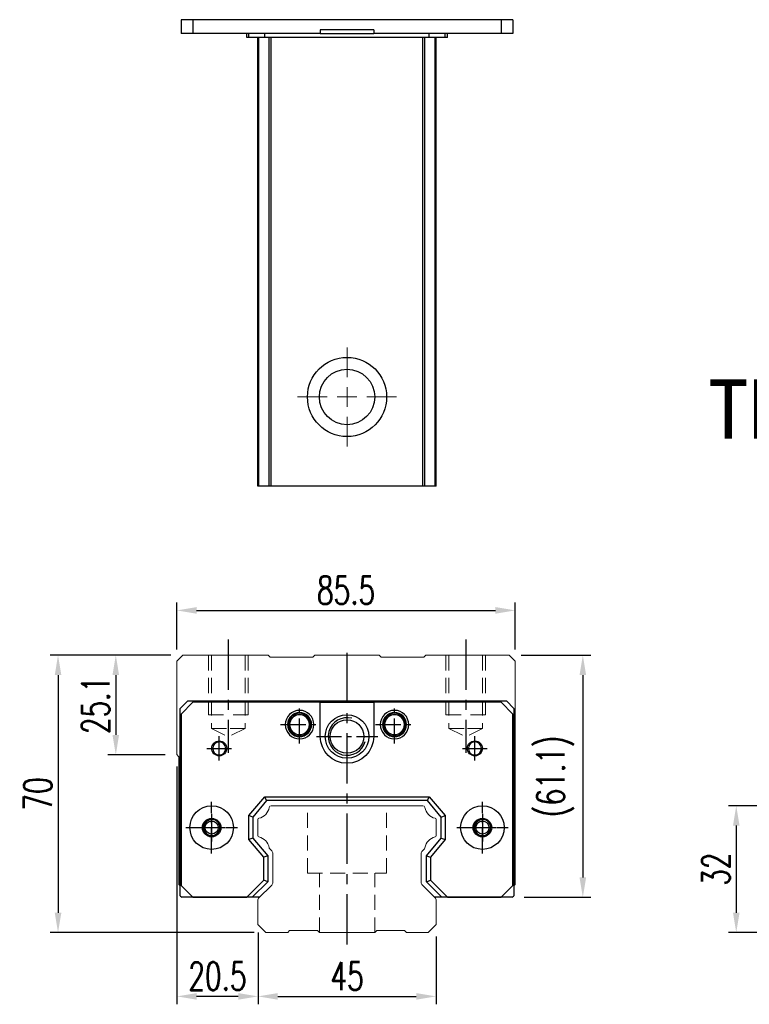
# Model space of a CAD drawing. Header units: millimetres. Extents: x 560 to 1079, y 594 to 1052.
# Tile 1 of 3: x 560 to 744, y 604 to 852. Entities that reach past the tile are written whole.
import ezdxf
from ezdxf.enums import TextEntityAlignment as Align

# ---------------------------------------------------------------- set-up
doc = ezdxf.new("R2010")
doc.units = ezdxf.units.MM
doc.header["$PDSIZE"] = -1
for name, pattern in [('CENTER', [10.16, 6.35, -1.27, 1.27, -1.27]), ('DASHED', [0.75, 0.5, -0.25]), ('HIDDEN', [1.905, 1.27, -0.635])]:
    doc.linetypes.add(name, pattern=pattern)
for name, color, linetype in [('2', 7, 'Continuous'), ('CHA', 2, 'Continuous'), ('CL', 1, 'CENTER'), ('HID', 2, 'DASHED'), ('OUT', 3, 'Continuous'), ('中心線', 1, 'CENTER')]:
    doc.layers.add(name, color=color, linetype=linetype)
doc.styles.add('DIM-7', font='SIMPLEX.shx', dxfattribs={"width": 0.7, "bigfont": 'chineset.shx'})
doc.styles.add('T', font='kaiu.ttf')
doc.dimstyles.new('CNS', dxfattribs={"dimtxt": 3.5, "dimasz": 2.5, "dimexe": 1, "dimexo": 1.5, "dimgap": 0.09, "dimtad": 0, "dimdsep": 46, "dimtxsty": 'DIM-7', "dimcen": 0.09, "dimclrd": 1, "dimclre": 1, "dimclrt": 4, "dimadec": 0, "dimazin": 0, "dimtfac": 1, "dimtix": 1, "dimtmove": 2, "dimatfit": 3, "dimfxl": 1, "dimtvp": 0.971429, "dimtolj": 1, "dimarcsym": 0})

# ---------------------------------------------------------------- blocks, each defined once
blk = doc.blocks.new('*D6')
at = {"color": 7, "lineweight": -2}
for p, q in [((620.2, 620.74), (620.2, 603.62)), ((665.2, 620.74), (665.2, 603.62)), ((625.2, 605.62), (660.2, 605.62))]:
    blk.add_line(p, q, dxfattribs=at)
at = {"color": 7}
for points in [[(625.2, 606.45), (625.2, 604.79), (620.2, 605.62)], [(660.2, 606.45), (660.2, 604.79), (665.2, 605.62)]]:
    blk.add_solid(points, dxfattribs=at)
at = {"layer": 'DEFPOINTS', "color": 0}
for p in [(620.2, 623.74), (665.2, 623.74), (665.2, 605.62)]:
    blk.add_point(p, dxfattribs=at)
at = {"color": 7, "insert": (642.7, 610.72), "char_height": 7, "attachment_point": 5, "style": 'DIM-7'}
blk.add_mtext('\\A1;45', dxfattribs=at)
blk = doc.blocks.new('*D7')
at = {"color": 7, "lineweight": -2}
for p, q in [((599.7, 663.64), (599.7, 603.62)), ((620.2, 621.74), (620.2, 603.62)), ((615.2, 605.62), (604.7, 605.62))]:
    blk.add_line(p, q, dxfattribs=at)
at = {"color": 7}
for points in [[(604.7, 606.45), (604.7, 604.79), (599.7, 605.62)], [(615.2, 606.45), (615.2, 604.79), (620.2, 605.62)]]:
    blk.add_solid(points, dxfattribs=at)
at = {"layer": 'DEFPOINTS', "color": 0}
for p in [(599.7, 666.64), (620.2, 624.74), (599.7, 605.62)]:
    blk.add_point(p, dxfattribs=at)
at = {"color": 7, "insert": (609.95, 610.72), "char_height": 7, "attachment_point": 5, "style": 'DIM-7'}
blk.add_mtext('\\A1;20.5', dxfattribs=at)
blk = doc.blocks.new('*D8')
at = {"color": 7, "lineweight": -2}
for p, q in [((598.2, 691.74), (582.27, 691.74)), ((584.27, 686.74), (584.27, 671.64)), ((596.7, 666.64), (582.27, 666.64))]:
    blk.add_line(p, q, dxfattribs=at)
at = {"color": 7}
for points in [[(583.43, 686.74), (585.1, 686.74), (584.27, 691.74)], [(583.43, 671.64), (585.1, 671.64), (584.27, 666.64)]]:
    blk.add_solid(points, dxfattribs=at)
at = {"layer": 'DEFPOINTS', "color": 0}
for p in [(601.2, 691.74), (584.27, 666.64), (599.7, 666.64)]:
    blk.add_point(p, dxfattribs=at)
at = {"color": 7, "insert": (579.17, 679.19), "char_height": 7, "attachment_point": 5, "rotation": 90, "style": 'DIM-7'}
blk.add_mtext('\\A1;25.1', dxfattribs=at)
blk = doc.blocks.new('*D10')
at = {"color": 7, "lineweight": -2}
for p, q in [((599.7, 693.24), (599.7, 705.07)), ((685.2, 693.24), (685.2, 705.07)), ((604.7, 703.07), (680.2, 703.07))]:
    blk.add_line(p, q, dxfattribs=at)
at = {"color": 7}
for points in [[(604.7, 703.91), (604.7, 702.24), (599.7, 703.07)], [(680.2, 703.91), (680.2, 702.24), (685.2, 703.07)]]:
    blk.add_solid(points, dxfattribs=at)
at = {"layer": 'DEFPOINTS', "color": 0}
for p in [(685.2, 703.07), (599.7, 690.24), (685.2, 690.24)]:
    blk.add_point(p, dxfattribs=at)
at = {"color": 7, "insert": (642.45, 708.17), "char_height": 7, "attachment_point": 5, "style": 'DIM-7'}
blk.add_mtext('\\A1;85.5', dxfattribs=at)
blk = doc.blocks.new('*D11')
at = {"color": 7, "lineweight": -2}
for p, q in [((686.7, 691.74), (704.28, 691.74)), ((702.28, 686.74), (702.28, 635.64)), ((687.45, 630.64), (704.28, 630.64))]:
    blk.add_line(p, q, dxfattribs=at)
at = {"color": 7}
for points in [[(701.45, 686.74), (703.11, 686.74), (702.28, 691.74)], [(701.45, 635.64), (703.11, 635.64), (702.28, 630.64)]]:
    blk.add_solid(points, dxfattribs=at)
at = {"layer": 'DEFPOINTS', "color": 0}
for p in [(683.7, 691.74), (684.45, 630.64), (702.28, 630.64)]:
    blk.add_point(p, dxfattribs=at)
at = {"color": 7, "insert": (695.35, 661.19), "char_height": 7, "attachment_point": 5, "rotation": 90, "style": 'DIM-7'}
blk.add_mtext('\\A1;(61.1)', dxfattribs=at)
blk = doc.blocks.new('*D12')
at = {"color": 7, "lineweight": -2}
for p, q in [((598.2, 691.74), (567.67, 691.74)), ((569.67, 686.74), (569.67, 626.74)), ((619.2, 621.74), (567.67, 621.74))]:
    blk.add_line(p, q, dxfattribs=at)
at = {"color": 7}
for points in [[(568.84, 686.74), (570.51, 686.74), (569.67, 691.74)], [(568.84, 626.74), (570.51, 626.74), (569.67, 621.74)]]:
    blk.add_solid(points, dxfattribs=at)
at = {"layer": 'DEFPOINTS', "color": 0}
for p in [(601.2, 691.74), (569.67, 621.74), (622.2, 621.74)]:
    blk.add_point(p, dxfattribs=at)
at = {"color": 7, "insert": (564.57, 656.74), "char_height": 7, "attachment_point": 5, "rotation": 90, "style": 'DIM-7'}
blk.add_mtext('\\A1;70', dxfattribs=at)
blk = doc.blocks.new('*D18')
at = {"color": 7, "lineweight": -2}
for p, q in [((762.91, 653.74), (739.05, 653.74)), ((741.05, 648.74), (741.05, 626.74)), ((762.91, 621.74), (739.05, 621.74))]:
    blk.add_line(p, q, dxfattribs=at)
at = {"color": 7}
for points in [[(740.22, 648.74), (741.88, 648.74), (741.05, 653.74)], [(740.22, 626.74), (741.88, 626.74), (741.05, 621.74)]]:
    blk.add_solid(points, dxfattribs=at)
at = {"layer": 'DEFPOINTS', "color": 0}
for p in [(765.91, 653.74), (741.05, 621.74), (765.91, 621.74)]:
    blk.add_point(p, dxfattribs=at)
at = {"color": 7, "insert": (735.95, 637.74), "char_height": 7, "attachment_point": 5, "rotation": 90, "style": 'DIM-7'}
blk.add_mtext('\\A1;32', dxfattribs=at)
blk = doc.blocks.new('SW_CENTERMARKSYMBOL_2')
at = {"color": 0, "linetype": 'Continuous', "lineweight": 18}
for p, q in [((0, 5), (0, 12.5)), ((0, 0), (0, 2.5)), ((-5, 0), (-12.5, 0)), ((0, 0), (-2.5, 0)), ((0, 0), (0, -2.5)), ((0, 0), (2.5, 0)), ((5, 0), (12.5, 0)), ((0, -5), (0, -12.5))]:
    blk.add_line(p, q, dxfattribs=at)

msp = doc.modelspace()

# ---------------------------------------------------------------- linework, layer by layer
at = {"color": 7, "linetype": 'Continuous', "lineweight": 25}
for p, q in [((600.774, 852.211), (600.774, 848.711)), ((603.774, 852.211), (600.774, 852.211)), ((603.774, 852.211), (603.774, 848.711)), ((681.624, 852.211), (603.774, 852.211)), ((681.624, 852.211), (681.624, 848.711)), ((684.624, 852.211), (681.624, 852.211)), ((684.624, 852.211), (684.624, 848.711)), ((603.774, 848.711), (600.774, 848.711)), ((635.949, 848.711), (603.774, 848.711)), ((617.346, 847.711), (617.346, 848.711)), ((617.899, 847.711), (617.346, 847.711)), ((617.899, 847.711), (617.899, 848.711)), ((621.913, 847.711), (617.899, 847.711)), ((620.199, 734.461), (620.199, 847.711)), ((620.438, 734.461), (620.438, 847.711)), ((621.913, 847.711), (621.913, 848.711)), ((663.485, 847.711), (621.913, 847.711)), ((623.014, 734.461), (623.014, 847.711)), ((623.508, 734.461), (623.508, 847.711)), ((635.949, 849.611), (635.949, 848.711)), ((649.449, 849.611), (635.949, 849.611)), ((635.949, 848.711), (649.449, 848.711)), ((649.449, 849.611), (649.449, 848.711)), ((681.624, 848.711), (649.449, 848.711)), ((661.889, 734.461), (661.889, 847.711)), ((662.383, 734.461), (662.383, 847.711)), ((663.485, 847.711), (663.485, 848.711)), ((667.499, 847.711), (663.485, 847.711)), ((664.959, 734.461), (664.959, 847.711)), ((665.199, 734.461), (665.199, 847.711)), ((667.499, 847.711), (667.499, 848.711)), ((668.051, 847.711), (667.499, 847.711)), ((668.051, 847.711), (668.051, 848.711)), ((684.624, 848.711), (681.624, 848.711)), ((661.889, 734.461), (623.508, 734.461))]:
    msp.add_line(p, q, dxfattribs=at)
for radius in [10, 7]:
    msp.add_circle((642.699, 756.961), radius, dxfattribs=at)
for points, knots in [([(620.438, 734.461), (620.376, 734.461), (620.311, 734.461), (620.221, 734.461), (620.199, 734.461), (620.199, 734.461)], [0, 0, 0, 0, 0.5, 0.5, 1, 1, 1, 1]), ([(623.014, 734.461), (622.967, 734.461), (622.873, 734.461), (622.584, 734.461), (622.388, 734.461), (621.916, 734.461), (621.641, 734.461), (621.054, 734.461), (620.744, 734.461), (620.438, 734.461)], [0, 0, 0, 0, 0.25, 0.25, 0.5, 0.5, 0.75, 0.75, 1, 1, 1, 1]), ([(623.508, 734.461), (623.454, 734.461), (623.396, 734.461), (623.284, 734.461), (623.229, 734.461), (623.136, 734.461), (623.097, 734.461), (623.04, 734.461), (623.022, 734.461), (623.014, 734.461)], [0, 0, 0, 0, 0.25, 0.25, 0.5, 0.5, 0.75, 0.75, 1, 1, 1, 1]), ([(662.383, 734.461), (662.375, 734.461), (662.357, 734.461), (662.3, 734.461), (662.261, 734.461), (662.168, 734.461), (662.113, 734.461), (662.001, 734.461), (661.943, 734.461), (661.889, 734.461)], [0, 0, 0, 0, 0.25, 0.25, 0.5, 0.5, 0.75, 0.75, 1, 1, 1, 1]), ([(664.959, 734.461), (664.654, 734.461), (664.343, 734.461), (663.756, 734.461), (663.481, 734.461), (663.009, 734.461), (662.814, 734.461), (662.524, 734.461), (662.43, 734.461), (662.383, 734.461)], [0, 0, 0, 0, 0.25, 0.25, 0.5, 0.5, 0.75, 0.75, 1, 1, 1, 1]), ([(665.199, 734.461), (665.199, 734.461), (665.176, 734.461), (665.086, 734.461), (665.021, 734.461), (664.959, 734.461)], [0, 0, 0, 0, 0.5, 0.5, 1, 1, 1, 1])]:
    msp.add_open_spline(points, degree=3, knots=knots, dxfattribs=at)
at = {"layer": '2', "color": 7, "linetype": 'Continuous'}
for p, q in [((600.549, 678.335), (602.449, 680.235)), ((603.774, 679.885), (600.774, 676.885)), ((602.449, 680.235), (682.949, 680.235)), ((635.949, 679.885), (603.774, 679.885)), ((635.949, 679.885), (649.449, 679.885)), ((635.949, 671.235), (635.949, 679.885)), ((649.449, 679.885), (649.449, 671.235)), ((681.624, 679.885), (649.449, 679.885)), ((684.624, 676.885), (681.624, 679.885)), ((682.949, 680.235), (684.849, 678.335)), ((600.549, 631.034), (600.549, 678.335)), ((600.774, 676.885), (600.774, 633.635)), ((684.624, 633.635), (684.624, 676.885)), ((684.849, 678.335), (684.849, 631.034)), ((617.899, 651.252), (621.913, 656.035)), ((622.379, 655.035), (618.899, 650.888)), ((622.379, 655.035), (621.913, 656.035)), ((621.913, 656.035), (663.485, 656.035)), ((663.018, 655.035), (622.379, 655.035)), ((663.018, 655.035), (663.485, 656.035)), ((666.499, 650.888), (663.018, 655.035)), ((663.485, 656.035), (667.499, 651.252)), ((617.899, 645.219), (617.899, 651.252)), ((618.899, 650.888), (617.899, 651.252)), ((618.899, 650.888), (618.899, 645.583)), ((666.499, 650.888), (667.499, 651.252)), ((666.499, 645.583), (666.499, 650.888)), ((667.499, 651.252), (667.499, 645.219)), ((618.899, 645.583), (617.899, 645.219)), ((621.649, 640.75), (617.899, 645.219)), ((618.899, 645.583), (622.649, 641.114)), ((662.749, 641.114), (666.499, 645.583)), ((667.499, 645.219), (663.749, 640.75)), ((666.499, 645.583), (667.499, 645.219)), ((622.649, 641.114), (621.649, 640.75)), ((621.649, 634.938), (621.649, 640.75)), ((622.649, 641.114), (622.649, 634.524)), ((662.749, 634.524), (662.749, 641.114)), ((662.749, 641.114), (663.749, 640.75)), ((663.749, 640.75), (663.749, 634.938)), ((617.346, 630.635), (621.649, 634.938)), ((622.649, 634.524), (618.76, 630.635)), ((622.649, 634.524), (621.649, 634.938)), ((662.749, 634.524), (663.749, 634.938)), ((666.637, 630.635), (662.749, 634.524)), ((663.749, 634.938), (668.051, 630.635)), ((600.774, 633.635), (603.774, 630.635)), ((681.624, 630.635), (684.624, 633.635)), ((600.549, 631.034), (600.947, 630.635)), ((619.766, 630.635), (600.947, 630.635)), ((603.774, 630.635), (617.346, 630.635)), ((618.76, 630.635), (617.346, 630.635)), ((620.599, 630.635), (618.76, 630.635)), ((668.051, 630.635), (664.799, 630.635)), ((684.45, 630.635), (665.631, 630.635)), ((668.051, 630.635), (681.624, 630.635)), ((684.45, 630.635), (684.849, 631.034))]:
    msp.add_line(p, q, dxfattribs=at)
at = {"layer": '2', "color": 7, "linetype": 'DASHED'}
for p, q in [((678.768, 649.208), (678.771, 649.204)), ((678.779, 647.284), (678.777, 647.279))]:
    msp.add_line(p, q, dxfattribs=at)
at = {"layer": '2', "color": 7, "linetype": 'Continuous'}
for radius in [5.5, 4.24]:
    msp.add_circle((642.699, 671.235), radius, dxfattribs=at)
for centre, radius, start, end in [((630.699, 674.235), 3.6, 90, 270), ((630.699, 674.235), 3.041, 90, 270), ((630.699, 674.235), 2.853, 90, 270), ((630.699, 674.235), 2.55, 90, 270), ((630.699, 674.235), 2.507, 90, 270), ((630.699, 674.235), 3.6, 270, 90), ((630.699, 674.235), 3.041, 270, 90), ((630.699, 674.235), 2.853, 270, 90), ((630.699, 674.235), 2.55, 270, 90), ((630.699, 674.235), 2.507, 270, 90), ((654.699, 674.235), 3.6, 90, 270), ((654.699, 674.235), 3.041, 90, 270), ((654.699, 674.235), 2.853, 90, 270), ((654.699, 674.235), 2.55, 90, 270), ((654.699, 674.235), 2.507, 90, 270), ((654.699, 674.235), 3.6, 270, 90), ((654.699, 674.235), 3.041, 270, 90), ((654.699, 674.235), 2.853, 270, 90), ((654.699, 674.235), 2.55, 270, 90), ((654.699, 674.235), 2.507, 270, 90), ((642.699, 671.235), 4.75, 75, 345), ((610.399, 668.235), 1.65, 90, 270), ((610.399, 668.235), 1.65, 270, 90), ((674.999, 668.235), 1.65, 90, 270), ((674.999, 668.235), 1.65, 270, 90), ((608.49, 648.235), 2.1, 90, 270), ((608.49, 648.235), 2.1, 270, 90), ((676.907, 648.235), 2.1, 0, 180), ((676.907, 648.235), 2.1, 180, 0)]:
    msp.add_arc(centre, radius, start, end, dxfattribs=at)
at = {"layer": '2', "color": 7, "linetype": 'Continuous', "extrusion": (0, 0, -1)}
for centre, radius, start, end in [((-642.699, 671.235), 6.75, 270, 0), ((-642.699, 671.235), 6.75, 180, 270), ((-674.999, 668.235), 1.9, 270, 90), ((-674.999, 668.235), 1.9, 90, 270), ((-608.49, 648.235), 5.5, 270, 90), ((-608.49, 648.235), 5.5, 90, 270), ((-676.907, 648.235), 5.5, 270, 90), ((-676.907, 648.235), 5.5, 90, 270), ((-608.49, 648.235), 2.35, 270, 90), ((-608.49, 648.235), 2.35, 90, 270), ((-676.907, 648.235), 2.35, 270, 90), ((-676.907, 648.235), 2.35, 90, 270)]:
    msp.add_arc(centre, radius, start, end, dxfattribs=at)
at = {"layer": '2', "color": 7, "linetype": 'DASHED'}
for points in [[(606.808, 649.492), (606.807, 649.491), (606.806, 649.49), (606.805, 649.488)], [(606.816, 646.967), (606.817, 646.966), (606.818, 646.965), (606.819, 646.964)]]:
    msp.add_open_spline(points, degree=3, dxfattribs=at)
at = {"layer": 'CL', "color": 0, "ltscale": 2}
for p, q in [((612.699, 695.735), (612.699, 667.11)), ((642.699, 618.735), (642.699, 693.735)), ((672.699, 695.735), (672.699, 667.11))]:
    msp.add_line(p, q, dxfattribs=at)
at = {"layer": 'CL', "color": 7}
for p, q in [((630.699, 669.435), (630.699, 679.035)), ((654.699, 669.435), (654.699, 679.035)), ((625.899, 674.235), (635.499, 674.235)), ((649.899, 674.235), (659.499, 674.235)), ((610.399, 665.135), (610.399, 671.335)), ((634.949, 671.235), (650.449, 671.235)), ((674.999, 665.135), (674.999, 671.335)), ((607.299, 668.235), (613.499, 668.235)), ((671.899, 668.235), (678.099, 668.235)), ((608.49, 641.735), (608.49, 654.735)), ((676.907, 641.735), (676.907, 654.735)), ((601.99, 648.235), (614.99, 648.235)), ((670.407, 648.235), (683.407, 648.235))]:
    msp.add_line(p, q, dxfattribs=at)
at = {"layer": 'HID', "color": 0, "linetype": 'HIDDEN', "lineweight": 0, "ltscale": 3}
for p, q in [((608.449, 673.235), (612.699, 671.11)), ((616.949, 673.235), (612.699, 671.11)), ((668.449, 673.235), (672.699, 671.11)), ((676.949, 673.235), (672.699, 671.11)), ((632.699, 636.735), (632.699, 653.735)), ((652.699, 636.735), (652.699, 653.735)), ((632.699, 636.735), (652.699, 636.735)), ((635.699, 621.735), (635.699, 636.735)), ((649.699, 621.735), (649.699, 636.735))]:
    msp.add_line(p, q, dxfattribs=at)
for points in [[(607.699, 691.735), (607.699, 676.735), (612.699, 676.735)], [(608.449, 691.735), (608.449, 673.235), (612.699, 673.235)], [(616.949, 691.735), (616.949, 673.235), (612.699, 673.235)], [(617.699, 691.735), (617.699, 676.735), (612.699, 676.735)], [(667.699, 691.735), (667.699, 676.735), (672.699, 676.735)], [(668.449, 691.735), (668.449, 673.235), (672.699, 673.235)], [(677.699, 691.735), (677.699, 676.735), (672.699, 676.735)], [(676.949, 691.735), (676.949, 673.235), (672.699, 673.235)]]:
    msp.add_lwpolyline(points, dxfattribs=at)
at = {"layer": 'OUT', "color": 0, "linetype": 'Continuous', "lineweight": 15}
for p, q in [((601.199, 691.735), (599.699, 690.235)), ((622.806, 691.735), (601.199, 691.735)), ((623.306, 691.235), (622.806, 691.735)), ((634.092, 691.235), (623.306, 691.235)), ((634.592, 691.735), (634.092, 691.235)), ((650.806, 691.735), (634.592, 691.735)), ((651.306, 691.235), (650.806, 691.735)), ((662.091, 691.235), (651.306, 691.235)), ((662.591, 691.735), (662.091, 691.235)), ((683.699, 691.735), (662.591, 691.735)), ((685.199, 690.235), (683.699, 691.735)), ((599.699, 690.235), (599.699, 666.635)), ((685.199, 633.885), (685.199, 690.235)), ((599.754, 666.573), (600.052, 666.275)), ((600.199, 665.921), (600.199, 633.885)), ((661.889, 653.735), (623.508, 653.735)), ((620.199, 650.305), (620.199, 646.166)), ((665.199, 646.166), (665.199, 650.305)), ((623.155, 642.882), (623.656, 642.381)), ((623.949, 641.674), (623.949, 634.4)), ((661.449, 634.4), (661.449, 641.674)), ((661.741, 642.381), (662.242, 642.882)), ((600.199, 633.885), (600.549, 633.535)), ((623.656, 633.693), (620.345, 630.382)), ((665.052, 630.382), (661.741, 633.693)), ((684.849, 633.535), (685.199, 633.885)), ((620.199, 630.028), (620.199, 623.735)), ((665.199, 623.735), (665.199, 630.028)), ((620.199, 623.735), (622.199, 621.735)), ((622.199, 621.735), (627.699, 621.735)), ((627.698, 621.735), (628.199, 622.235)), ((628.199, 622.235), (635.199, 622.235)), ((635.199, 622.235), (635.699, 621.735)), ((635.699, 621.735), (649.699, 621.735)), ((649.699, 621.735), (650.199, 622.235)), ((650.199, 622.235), (657.199, 622.235)), ((657.199, 622.235), (657.699, 621.735)), ((657.699, 621.735), (663.199, 621.735)), ((663.199, 621.735), (665.199, 623.735))]:
    msp.add_line(p, q, dxfattribs=at)
at = {"layer": 'OUT', "color": 7}
for centre in [(608.489, 648.235), (676.909, 648.235)]:
    msp.add_circle(centre, 1.65, dxfattribs=at)
at = {"layer": 'OUT', "color": 7, "linetype": 'ByBlock', "extrusion": (0, 0, -1)}
for start, end in [(270, 90), (90, 270)]:
    msp.add_arc((-610.399, 668.235), 1.9, start, end, dxfattribs=at)
at = {"layer": 'OUT', "color": 0, "linetype": 'Continuous', "lineweight": 15}
for centre, radius, start, end in [((600.249, 667.068), 0.7, 218.21079, 225), ((599.699, 665.921), 0.5, 0, 45), ((619.781, 653.803), 3.27, 281.5912, 351.34524), ((623.508, 653.235), 0.5, 90, 171.34524), ((661.889, 653.235), 0.5, 8.65476, 90), ((665.616, 653.803), 3.27, 188.65476, 258.4088), ((620.499, 650.305), 0.3, 101.5912, 180.00001), ((664.899, 650.305), 0.3, 359.99999, 78.4088), ((620.499, 646.166), 0.3, 179.99999, 258.40879), ((619.781, 642.668), 3.27, 8.65476, 78.4088), ((665.616, 642.668), 3.27, 101.5912, 171.34524), ((664.899, 646.166), 0.3, 281.59121, 0.00001), ((623.508, 643.235), 0.5, 188.65476, 225), ((622.949, 641.674), 1, 359.99999, 45), ((662.449, 641.674), 1, 135, 180.00001), ((661.889, 643.235), 0.5, 315, 351.34524), ((622.949, 634.4), 1, 315.00001, 0.00001), ((662.449, 634.4), 1, 179.99999, 225), ((620.699, 630.028), 0.5, 135.00023, 180.00001), ((664.699, 630.028), 0.5, 360, 45)]:
    msp.add_arc(centre, radius, start, end, dxfattribs=at)
at = {"layer": 'OUT', "color": 7}
for centre in [(608.489, 648.235), (676.909, 648.235)]:
    msp.add_arc(centre, 2, 75, 345, dxfattribs=at)
at = {"layer": '中心線', "color": 7, "ltscale": 3}
for p, q in [((608.489, 651.735), (608.489, 644.735)), ((676.909, 651.735), (676.909, 644.735)), ((604.989, 648.235), (611.989, 648.235)), ((673.409, 648.235), (680.409, 648.235))]:
    msp.add_line(p, q, dxfattribs=at)

# ---------------------------------------------------------------- block references
at = {"color": 7, "linetype": 'Continuous', "lineweight": 0}
msp.add_blockref('SW_CENTERMARKSYMBOL_2', (642.699, 756.961), dxfattribs=at)

# ---------------------------------------------------------------- texts
at = {"layer": 'CHA', "color": 7, "style": 'T'}
msp.add_text('TRH45VL-WZ', height=15, dxfattribs=at).set_placement((784.944, 753.772), align=Align.MIDDLE)

# ---------------------------------------------------------------- dimensions: what is measured, and where the dimension line sits
at = {"color": 0}
for base, p1, p2, picture, middle in [((685.199, 703.072), (599.699, 690.235), (685.199, 690.235), '*D10', (642.449, 708.172)), ((599.699, 605.62), (620.199, 624.744), (599.699, 666.635), '*D7', (609.949, 610.72)), ((665.199, 605.62), (620.199, 623.735), (665.199, 623.735), '*D6', (642.699, 610.72))]:
    dim = msp.add_linear_dim(base=base, p1=p1, p2=p2, dimstyle='CNS', override={"dimscale": 2, "dimgap": 0.8, "dimtad": 1, "dimclrd": 7, "dimclre": 7, "dimclrt": 7, "dimtmove": 1}, dxfattribs=at)
    dim.commit()
    dim.dimension.update_dxf_attribs({"geometry": picture, "text_midpoint": middle})
for base, p1, p2, picture, middle in [((569.673, 621.735), (601.199, 691.735), (622.199, 621.735), '*D12', (564.573, 656.735)), ((584.266, 666.635), (601.199, 691.735), (599.699, 666.635), '*D8', (579.166, 679.185)), ((741.051, 621.735), (765.909, 653.735), (765.909, 621.735), '*D18', (735.951, 637.735))]:
    dim = msp.add_linear_dim(base=base, p1=p1, p2=p2, angle=90, dimstyle='CNS', override={"dimscale": 2, "dimgap": 0.8, "dimtad": 1, "dimclrd": 7, "dimclre": 7, "dimclrt": 7, "dimtmove": 1}, dxfattribs=at)
    dim.commit()
    dim.dimension.update_dxf_attribs({"geometry": picture, "text_midpoint": middle})
dim = msp.add_linear_dim(base=(702.28, 630.635), p1=(683.699, 691.735), p2=(684.45, 630.635), angle=90, text='(<>)', dimstyle='CNS', override={"dimscale": 2, "dimgap": 0.8, "dimtad": 1, "dimclrd": 7, "dimclre": 7, "dimclrt": 7, "dimtmove": 1}, dxfattribs=at)
dim.commit()
dim.dimension.update_dxf_attribs({"geometry": '*D11', "text_midpoint": (695.347, 661.185)})

doc.saveas('drawing.dxf')
